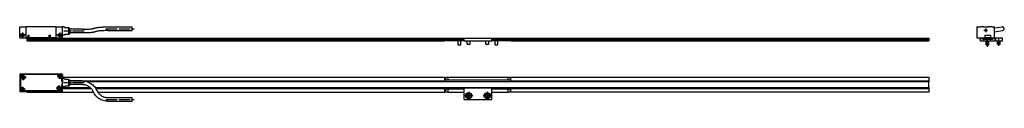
# Model space of a CAD drawing. Header units: millimetres. Extents: x -85 to 1708, y -72 to 348.
# Tile 6 of 6: x 649 to 1708, y 165 to 245. Entities that reach past the tile are written whole.
import ezdxf

# ---------------------------------------------------------------- set-up
doc = ezdxf.new("R2010")
doc.units = ezdxf.units.MM
doc.linetypes.add('DOT_CENTER', pattern=[14, 12, -1, 0, -1])
doc.layers.add('1', color=7, linetype='Continuous')

# ---------------------------------------------------------------- blocks, each defined once
blk = doc.blocks.new('Regla_64__8', base_point=(657, 225.3))
at = {"color": 7, "linetype": 'Continuous'}
for p, q in [((657, 232.4), (1106.5, 232.4)), ((657, 231.2), (657, 232.4)), ((657, 231.2), (1106.5, 231.2)), ((657, 231.1), (657, 231.2)), ((1106.5, 231.1), (657, 231.1)), ((657, 231), (657, 231.1)), ((1106.5, 231), (657, 231)), ((657, 229.7), (657, 231)), ((657, 229.7), (1106.5, 229.7)), ((1106.5, 232.4), (1106.5, 232)), ((1127, 232), (1106.5, 232)), ((1106.5, 231.2), (1106.5, 232)), ((1127, 231.5), (1106.5, 231.5)), ((1106.5, 231.2), (1106.5, 231.1)), ((1106.5, 231), (1106.5, 231.1)), ((1106.5, 231), (1106.5, 229.7)), ((1109.5, 231.5), (1107.5, 230.3)), ((1107.5, 230.2), (1107.5, 230.3)), ((1107.5, 229.7), (1107.5, 230.2)), ((1107.5, 230.2), (1127, 230.2)), ((1127, 229.7), (1107.5, 229.7)), ((1109.5, 231.5), (1127, 231.5)), ((1120.5, 225.3), (1120.5, 229.3)), ((1120.5, 225.3), (1123.5, 225.3)), ((1123.5, 225.3), (1123.5, 229.3)), ((1127, 232), (1127, 232.5)), ((1127, 232.5), (1157, 232.5)), ((1127, 231.5), (1127, 232)), ((1127, 229.7), (1127, 231.5)), ((1127, 231.5), (1127, 231.5)), ((1127, 229.7), (1157, 229.7)), ((1130.5, 226.2), (1130.5, 229.7)), ((1130.5, 226.2), (1133.5, 226.2)), ((1133.5, 226.2), (1133.5, 229.7)), ((1150.5, 226.2), (1150.5, 229.7)), ((1150.5, 226.2), (1153.5, 226.2)), ((1153.5, 226.2), (1153.5, 229.7)), ((1157, 232), (1157, 232.5)), ((1157, 231.5), (1157, 232)), ((1177.5, 232), (1157, 232)), ((1157, 231.5), (1174.5, 231.5)), ((1177.5, 231.5), (1157, 231.5)), ((1157, 229.7), (1157, 231.5)), ((1157, 231.5), (1157, 231.5)), ((1157, 230.2), (1176.5, 230.2)), ((1176.5, 229.7), (1157, 229.7)), ((1160.5, 225.3), (1160.5, 229.3)), ((1160.5, 225.3), (1163.5, 225.3)), ((1163.5, 225.3), (1163.5, 229.3)), ((1176.5, 230.3), (1174.5, 231.5)), ((1176.5, 230.2), (1176.5, 230.3)), ((1176.5, 230.2), (1176.5, 229.7)), ((1177.5, 232.4), (1627, 232.4)), ((1177.5, 232.4), (1177.5, 232)), ((1177.5, 231.2), (1177.5, 232)), ((1177.5, 231.2), (1627, 231.2)), ((1177.5, 231.1), (1177.5, 231.2)), ((1177.5, 231.1), (1627, 231.1)), ((1177.5, 231), (1177.5, 231.1)), ((1627, 231), (1177.5, 231)), ((1177.5, 229.7), (1177.5, 231)), ((1177.5, 229.7), (1627, 229.7)), ((1627, 232.4), (1627, 231.2)), ((1627, 231.2), (1627, 231.1)), ((1627, 231.1), (1627, 231)), ((1627, 231), (1627, 229.7))]:
    blk.add_line(p, q, dxfattribs=at)
for centre, start, end in [((1119.7, 229.3), 0, 33.3457), ((1124.3, 229.3), 146.6543, 180), ((1159.7, 229.3), 0, 33.3457), ((1164.3, 229.3), 146.6543, 180)]:
    blk.add_arc(centre, 0.8, start, end, dxfattribs=at)
blk = doc.blocks.new('CABEZA_REGLA_EXPOSED__9', base_point=(649, 232.8))
at = {"color": 7, "linetype": 'Continuous'}
for p, q in [((649, 232.8), (649, 244.8)), ((649, 244.8), (656, 244.8)), ((688, 244.8), (656, 244.8)), ((656, 232.8), (656, 244.8)), ((688, 244.8), (695, 244.8)), ((688, 244.8), (688, 232.8)), ((695, 244.6), (695, 244.8)), ((696.8, 244.6), (695, 244.6)), ((695, 235.6), (695, 244.6)), ((697.7, 243.9), (697.1, 244.4)), ((743.8, 244.7), (770.1, 244.7)), ((770.1, 240.7), (770.1, 244.7)), ((657.8, 235.8), (657.8, 232.8)), ((657.8, 235.8), (659, 235.8)), ((659, 235.8), (659, 232.8)), ((680.5, 235.8), (680.5, 232.8)), ((680.5, 235.8), (681.7, 235.8)), ((681.7, 235.8), (681.7, 232.8)), ((696.8, 235.6), (695, 235.6)), ((695, 232.8), (695, 235.6)), ((697.7, 236.3), (697.1, 235.7)), ((702, 243.6), (698.4, 243.6)), ((702, 236.6), (698.4, 236.6)), ((702.5, 243.1), (702, 243.6)), ((702, 236.6), (702, 243.6)), ((702.5, 237.1), (702, 236.6)), ((702.5, 243.1), (702.5, 237.1)), ((716.3, 242.1), (702.5, 242.1)), ((716.3, 238.1), (702.5, 238.1)), ((743.8, 240.7), (770.1, 240.7)), ((649, 232.8), (656, 232.8)), ((657.8, 232.8), (656, 232.8)), ((657.8, 232.8), (659, 232.8)), ((680.5, 232.8), (659, 232.8)), ((680.5, 232.8), (681.7, 232.8)), ((688, 232.8), (681.7, 232.8)), ((688, 232.8), (695, 232.8))]:
    blk.add_line(p, q, dxfattribs=at)
for centre, radius in [((652, 235.8), 1.85), ((652, 235.8), 1.6), ((652, 235.8), 1.25), ((692, 235.8), 1.85), ((692, 235.8), 1.6), ((692, 235.8), 1.25)]:
    blk.add_circle(centre, radius, dxfattribs=at)
for centre, radius, start, end in [((696.8, 244.1), 0.5, 45, 90), ((698.4, 244.6), 1, 225, 270), ((696.8, 236.1), 0.5, 270, 315), ((698.4, 235.6), 1, 90, 135)]:
    blk.add_arc(centre, radius, start, end, dxfattribs=at)
for points, knots in [([(729.4, 243.3), (729.6, 243.3), (730.1, 243.5), (730.9, 243.7), (732, 243.9), (733.5, 244.1), (735.5, 244.3), (737.4, 244.5), (739.3, 244.6), (741.4, 244.7), (743, 244.7), (743.8, 244.7)], [0, 0, 0, 0, 0.62921, 1.420102, 2.48505, 3.957263, 6.044379, 8.336662, 9.80845, 11.888369, 14.497563, 14.497563, 14.497563, 14.497563]), ([(716.3, 242.1), (716.8, 242.1), (718, 242.1), (720, 242.1), (722.3, 242.2), (724.4, 242.4), (726.2, 242.6), (727.5, 242.8), (728.4, 243), (729, 243.1), (729.3, 243.2), (729.4, 243.3)], [0, 0, 0, 0, 1.48769, 3.512666, 5.906097, 8.384028, 10.000024, 11.308732, 12.197421, 12.78054, 13.209703, 13.209703, 13.209703, 13.209703]), ([(730.7, 239.5), (730.5, 239.4), (730.1, 239.3), (729.3, 239.1), (728.2, 238.9), (726.8, 238.6), (724.8, 238.4), (722.4, 238.2), (719.4, 238.1), (717.4, 238.1), (716.3, 238.1)], [0, 0, 0, 0, 0.62921, 1.420102, 2.48505, 3.957263, 5.711348, 8.336658, 11.355609, 14.497427, 14.497427, 14.497427, 14.497427]), ([(743.8, 240.7), (742.8, 240.7), (740.9, 240.7), (738.2, 240.5), (735.8, 240.4), (734.2, 240.2), (732.8, 240), (731.9, 239.8), (731.2, 239.6), (730.8, 239.5), (730.7, 239.5)], [0, 0, 0, 0, 3.020094, 5.905976, 8.079292, 9.999908, 11.019115, 12.197284, 12.79445, 13.209566, 13.209566, 13.209566, 13.209566])]:
    blk.add_open_spline(points, degree=3, knots=knots, dxfattribs=at)
blk.add_open_spline([(770.1, 240.7), (770.1, 240.7), (770.1, 240.7), (770.1, 240.7), (770.1, 240.7)], degree=3, dxfattribs=at)
at = {"layer": '1', "color": 2, "linetype": 'DOT_CENTER'}
for p, q in [((654.8, 235.8), (649.1, 235.8)), ((652, 238.6), (652, 232.9)), ((694.8, 235.8), (689.1, 235.8)), ((692, 238.6), (692, 232.9)), ((718.3, 240.1), (696.4, 240.1)), ((741.8, 242.7), (772.1, 242.7))]:
    blk.add_line(p, q, dxfattribs=at)
at = {"layer": '1', "color": 30, "linetype": 'Continuous'}
for centre in [(652, 235.8), (692, 235.8)]:
    blk.add_arc(centre, 1.5, 175, 95, dxfattribs=at)
blk = doc.blocks.new('EXG_EXGA-940__10', base_point=(649, 225.3))
for name, p in [('CABEZA_REGLA_EXPOSED__9', (649, 232.8)), ('Regla_64__8', (657, 225.3))]:
    blk.add_blockref(name, p)
blk = doc.blocks.new('Alzado2', base_point=(788, 235))
blk.add_blockref('EXG_EXGA-940__10', (649, 225.3))
blk = doc.blocks.new('Regla_64__11', base_point=(1682.2, 225.3))
at = {"color": 7, "linetype": 'Continuous'}
for p, q in [((1682.2, 231.9), (1682.2, 231.2)), ((1682.2, 231.2), (1682.3, 231.1)), ((1682.2, 231), (1682.2, 231.2)), ((1682.3, 231.1), (1682.2, 231)), ((1682.2, 230.2), (1682.2, 231)), ((1683.1, 232.4), (1682.7, 232.4)), ((1682.7, 229.7), (1697.7, 229.7)), ((1683.6, 232.1), (1683.2, 232.4)), ((1684.6, 232.4), (1684.2, 232.1)), ((1685.8, 232.4), (1684.8, 232.4)), ((1685.1, 231.3), (1685.1, 231.9)), ((1685.1, 231.5), (1686.5, 231.5)), ((1685.2, 231.5), (1685.2, 232)), ((1693.7, 231.5), (1685.2, 231.5)), ((1686.2, 231.1), (1685.4, 231.1)), ((1685.8, 232), (1687.2, 232)), ((1685.9, 232.2), (1685.9, 232.3)), ((1686.4, 231.3), (1686.4, 231.2)), ((1686.5, 231.5), (1687, 231.5)), ((1687, 231.5), (1693.4, 231.5)), ((1687.2, 231.9), (1687.2, 232)), ((1687.2, 231.9), (1693.2, 231.9)), ((1687.2, 231.2), (1687.2, 231.3)), ((1690.1, 231.1), (1687.3, 231.1)), ((1688.7, 225.3), (1688.7, 229.3)), ((1688.7, 225.3), (1691.7, 225.3)), ((1690.2, 231), (1690.1, 231.1)), ((1690.3, 231.1), (1690.2, 231)), ((1693.1, 231.1), (1690.3, 231.1)), ((1691.7, 225.3), (1691.7, 229.3)), ((1693.2, 232), (1693.7, 232)), ((1693.2, 231.9), (1693.2, 232)), ((1693.3, 231.3), (1693.3, 231.2)), ((1693.4, 231.5), (1693.7, 231.5)), ((1706.2, 232.5), (1693.7, 232.5)), ((1693.7, 232.5), (1693.7, 232)), ((1693.7, 232), (1694.7, 232)), ((1693.7, 231.5), (1693.9, 231.5)), ((1693.7, 231.5), (1693.7, 231.5)), ((1694.7, 231.5), (1693.7, 231.5)), ((1693.9, 231.5), (1694.7, 231.5)), ((1694.1, 231.2), (1694.1, 231.3)), ((1695.1, 231.1), (1694.2, 231.1)), ((1694.5, 232.3), (1694.5, 232.2)), ((1695.7, 232.4), (1694.7, 232.4)), ((1694.7, 231.5), (1695.3, 231.5)), ((1694.7, 231.5), (1694.7, 231.5)), ((1695.2, 231.5), (1694.7, 231.5)), ((1695.2, 232), (1695.2, 231.5)), ((1695.3, 231.9), (1695.3, 231.5)), ((1695.3, 231.5), (1695.3, 231.3)), ((1696.2, 232.1), (1695.8, 232.4)), ((1696.2, 232.1), (1696.8, 232.1)), ((1697.2, 232.4), (1696.8, 232.1)), ((1696.8, 232.1), (1696.8, 232.1)), ((1697.7, 232.4), (1697.4, 232.4)), ((1698.1, 231.1), (1698.2, 231.2)), ((1698.2, 231), (1698.1, 231.1)), ((1698.2, 232.1), (1698.7, 232.1)), ((1698.2, 231.2), (1698.2, 231.9)), ((1698.2, 231.2), (1698.2, 231)), ((1698.2, 231), (1698.2, 230.2)), ((1698.7, 232.1), (1698.7, 229.7)), ((1698.7, 229.7), (1706.2, 229.7)), ((1700.7, 226.2), (1700.7, 229.7)), ((1700.7, 226.2), (1703.7, 226.2)), ((1703.7, 226.2), (1703.7, 229.7)), ((1706.2, 229.7), (1706.2, 232.5))]:
    blk.add_line(p, q, dxfattribs=at)
for centre, radius, start, end in [((1682.7, 231.9), 0.5, 90, 180), ((1682.7, 230.2), 0.5, 180, 270), ((1683.1, 232.2), 0.25, 57.5, 90), ((1683.9, 232.5), 0.5, 237.5, 302.5), ((1684.8, 232.2), 0.25, 90, 122.5), ((1685.3, 231.9), 0.15, 109.4712, 180), ((1685.4, 231.3), 0.25, 180, 270), ((1685.8, 232.3), 0.15, 0, 90), ((1685.8, 232.2), 0.15, 270, 360), ((1686.2, 231.2), 0.15, 270, 0), ((1686.5, 231.3), 0.15, 90, 180), ((1687, 231.3), 0.15, 0, 90), ((1687.3, 231.2), 0.15, 180, 270), ((1687.9, 229.3), 0.8, 360, 33.3457), ((1692.5, 229.3), 0.8, 146.6543, 180), ((1693.1, 231.2), 0.15, 270, 0), ((1693.4, 231.3), 0.15, 90, 180), ((1693.9, 231.3), 0.15, 0, 90), ((1694.2, 231.2), 0.15, 180, 270), ((1694.7, 232.3), 0.15, 90, 180), ((1694.7, 232.2), 0.15, 180, 270), ((1695.1, 231.3), 0.25, 270, 0), ((1695.2, 231.9), 0.15, 0, 70.5288), ((1695.7, 232.2), 0.25, 57.5, 90), ((1696.5, 232.5), 0.5, 237.5, 302.5), ((1697.4, 232.2), 0.25, 90, 122.5), ((1697.7, 231.9), 0.5, 23.5782, 90), ((1697.7, 230.2), 0.5, 270, 0), ((1697.7, 231.9), 0.5, 0, 23.5782)]:
    blk.add_arc(centre, radius, start, end, dxfattribs=at)
at = {"layer": '1', "color": 2, "linetype": 'DOT_CENTER'}
for p, q in [((1690.2, 223.3), (1690.2, 231.3)), ((1702.2, 224.2), (1702.2, 231.7))]:
    blk.add_line(p, q, dxfattribs=at)
blk = doc.blocks.new('CABEZA_REGLA_EXPOSED_1__12', base_point=(1678.7, 232.8))
at = {"color": 7, "linetype": 'Continuous'}
for p, q in [((1678.7, 244.8), (1678.7, 232.8)), ((1678.7, 244.8), (1678.9, 244.8)), ((1678.9, 244.8), (1679.2, 244.8)), ((1679.2, 244.8), (1679.3, 244.8)), ((1679.7, 244.8), (1679.3, 244.8)), ((1679.8, 244.8), (1679.7, 244.8)), ((1679.8, 244.8), (1682.6, 244.8)), ((1682.6, 244.8), (1682.9, 244.8)), ((1684.3, 244.8), (1682.9, 244.8)), ((1685.7, 244.8), (1684.3, 244.8)), ((1685.7, 244.8), (1688.2, 244.8)), ((1688.2, 244.8), (1690.8, 244.8)), ((1695.1, 244.8), (1690.8, 244.8)), ((1695.1, 244.8), (1696.6, 244.8)), ((1696.7, 244.8), (1696.6, 244.8)), ((1696.7, 244.8), (1697.1, 244.8)), ((1697.1, 244.8), (1697.2, 244.8)), ((1697.2, 244.8), (1697.5, 244.8)), ((1697.5, 244.8), (1697.7, 244.8)), ((1697.7, 243.5), (1697.7, 244.8)), ((1687.2, 235.8), (1687.2, 232.8)), ((1687.2, 235.8), (1690.7, 235.8)), ((1690.7, 235.8), (1693.2, 235.8)), ((1693.2, 235.8), (1693.2, 232.8)), ((1697.7, 239.4), (1697.7, 243.5)), ((1697.7, 232.8), (1697.7, 239.4)), ((1678.9, 232.8), (1678.7, 232.8)), ((1678.9, 232.8), (1679, 232.8)), ((1679, 232.8), (1679.7, 232.8)), ((1679.7, 232.8), (1687.2, 232.8)), ((1687.2, 232.8), (1688.1, 232.8)), ((1692.3, 232.8), (1688.1, 232.8)), ((1692.3, 232.8), (1693.2, 232.8)), ((1693.2, 232.8), (1696.7, 232.8)), ((1696.7, 232.8), (1697.4, 232.8)), ((1697.4, 232.8), (1697.5, 232.8)), ((1697.5, 232.8), (1697.7, 232.8))]:
    blk.add_line(p, q, dxfattribs=at)
for radius in [1, 0.8]:
    blk.add_circle((1688.2, 240.9), radius, dxfattribs=at)
blk = doc.blocks.new('CABEZA_REGLA_EXPOSED__13', base_point=(1678.7, 232.8))
at = {"color": 7, "linetype": 'Continuous'}
for p, q in [((1678.7, 244.8), (1678.7, 232.8)), ((1678.7, 244.8), (1678.9, 244.8)), ((1678.9, 244.8), (1679.2, 244.8)), ((1679.2, 244.8), (1679.3, 244.8)), ((1679.7, 244.8), (1679.3, 244.8)), ((1679.8, 244.8), (1679.7, 244.8)), ((1679.8, 244.8), (1682.6, 244.8)), ((1682.6, 244.8), (1682.9, 244.8)), ((1684.3, 244.8), (1682.9, 244.8)), ((1685.7, 244.8), (1684.3, 244.8)), ((1685.7, 244.8), (1688.2, 244.8)), ((1688.2, 244.8), (1690.8, 244.8)), ((1695.1, 244.8), (1690.8, 244.8)), ((1695.1, 244.8), (1696.6, 244.8)), ((1696.7, 244.8), (1696.6, 244.8)), ((1696.7, 244.8), (1697.1, 244.8)), ((1697.1, 244.8), (1697.2, 244.8)), ((1697.2, 244.8), (1697.5, 244.8)), ((1697.5, 244.8), (1697.7, 244.8)), ((1697.7, 243.5), (1697.7, 244.8)), ((1697.7, 243.5), (1705.8, 244.7)), ((1687.2, 235.8), (1687.2, 232.8)), ((1687.2, 235.8), (1690.7, 235.8)), ((1690.7, 235.8), (1693.2, 235.8)), ((1693.2, 235.8), (1693.2, 232.8)), ((1697.7, 239.4), (1697.7, 243.5)), ((1697.7, 239.4), (1706.3, 240.7)), ((1697.7, 232.8), (1697.7, 239.4)), ((1678.9, 232.8), (1678.7, 232.8)), ((1678.9, 232.8), (1679, 232.8)), ((1679, 232.8), (1679.7, 232.8)), ((1679.7, 232.8), (1687.2, 232.8)), ((1687.2, 232.8), (1688.1, 232.8)), ((1692.3, 232.8), (1688.1, 232.8)), ((1692.3, 232.8), (1693.2, 232.8)), ((1693.2, 232.8), (1696.7, 232.8)), ((1696.7, 232.8), (1697.4, 232.8)), ((1697.4, 232.8), (1697.5, 232.8)), ((1697.5, 232.8), (1697.7, 232.8))]:
    blk.add_line(p, q, dxfattribs=at)
for radius in [1, 0.8]:
    blk.add_circle((1688.2, 240.9), radius, dxfattribs=at)
blk.add_arc((1706, 242.7), 2, 278.3543, 98.3543, dxfattribs=at)
at = {"layer": '1', "color": 2, "linetype": 'DOT_CENTER'}
for p, q in [((1690.2, 240.9), (1686.2, 240.9)), ((1688.2, 242.9), (1688.2, 238.9))]:
    blk.add_line(p, q, dxfattribs=at)
blk = doc.blocks.new('EXG_EXGA-940__14', base_point=(1678.7, 225.3))
for name, p in [('CABEZA_REGLA_EXPOSED_1__12', (1678.7, 232.8)), ('CABEZA_REGLA_EXPOSED__13', (1678.7, 232.8)), ('Regla_64__11', (1682.2, 225.3))]:
    blk.add_blockref(name, p)
blk = doc.blocks.new('Izquierda1', base_point=(1693.4, 235))
blk.add_blockref('EXG_EXGA-940__14', (1678.7, 225.3))
blk = doc.blocks.new('Regla_64__23', base_point=(657, 166.5))
at = {"color": 7, "linetype": 'Continuous'}
for p, q in [((695, 190.5), (1106.5, 190.5)), ((702.5, 186.8), (1106.5, 186.8)), ((716.3, 182.5), (702.5, 182.5)), ((1627, 185.5), (722.1, 185.5)), ((1106.5, 187.5), (1106.5, 190.5)), ((1177.5, 187.5), (1106.5, 187.5)), ((1106.5, 186.8), (1106.5, 187.5)), ((1107.5, 190.5), (1109.5, 190.5)), ((1107.5, 187.5), (1107.5, 190.5)), ((1109.5, 190.5), (1109.5, 187.5)), ((1109.5, 190.5), (1174.5, 190.5)), ((1174.5, 187.5), (1174.5, 190.5)), ((1174.5, 190.5), (1176.5, 190.5)), ((1176.5, 190.5), (1176.5, 187.5)), ((1177.5, 190.5), (1627, 190.5)), ((1177.5, 187.5), (1177.5, 190.5)), ((1177.5, 186.8), (1177.5, 187.5)), ((1177.5, 186.8), (1627, 186.8)), ((1627, 190.5), (1627, 186.8)), ((1627, 186.8), (1627, 185.5)), ((1627, 179.5), (1627, 185.5)), ((657, 174.5), (657, 175.2)), ((657, 174.5), (728.4, 174.5)), ((695, 179.5), (724.7, 179.5)), ((695, 178.2), (726, 178.2)), ((730.1, 179.5), (1627, 179.5)), ((731, 178.2), (1106.5, 178.2)), ((732.9, 174.5), (1106.5, 174.5)), ((1106.5, 177.5), (1106.5, 178.2)), ((1127, 177.5), (1106.5, 177.5)), ((1106.5, 174.5), (1106.5, 177.5)), ((1107.5, 174.5), (1107.5, 177.5)), ((1109.5, 174.5), (1107.5, 174.5)), ((1109.5, 177.5), (1109.5, 174.5)), ((1109.5, 174.5), (1127, 174.5)), ((1127, 179), (1157, 179)), ((1127, 166.5), (1127, 179)), ((1130.5, 170.1), (1130.5, 170.8)), ((1130.5, 170.8), (1131.4, 170.8)), ((1131.4, 170.1), (1130.5, 170.1)), ((1131.4, 170.8), (1131.5, 170.8)), ((1131.4, 170.1), (1131.5, 170.1)), ((1131.5, 170.8), (1131.6, 170.8)), ((1131.5, 170.7), (1131.5, 170.8)), ((1131.5, 170.1), (1131.5, 170.2)), ((1131.5, 170.1), (1131.6, 170.1)), ((1131.6, 171.1), (1131.6, 172)), ((1131.6, 172), (1132.4, 172)), ((1131.6, 171.1), (1131.6, 171)), ((1131.6, 171), (1131.6, 170.9)), ((1131.6, 171), (1131.7, 171)), ((1131.6, 170), (1131.6, 170.1)), ((1131.7, 170), (1131.6, 170)), ((1131.6, 169.9), (1131.6, 170)), ((1131.6, 169), (1131.6, 169.9)), ((1132.2, 171), (1132.4, 171)), ((1132.4, 170), (1132.2, 170)), ((1132.4, 172), (1132.4, 171.1)), ((1132.4, 171), (1132.4, 171.1)), ((1132.4, 170.9), (1132.4, 171)), ((1132.5, 170.8), (1132.4, 170.8)), ((1132.4, 170), (1132.4, 170.1)), ((1132.4, 170.1), (1132.5, 170.1)), ((1132.4, 169.9), (1132.4, 170)), ((1132.4, 169.9), (1132.4, 169)), ((1132.5, 170.8), (1132.5, 170.7)), ((1132.6, 170.8), (1132.5, 170.8)), ((1132.5, 170.2), (1132.5, 170.1)), ((1132.5, 170.1), (1132.6, 170.1)), ((1132.6, 170.8), (1133.5, 170.8)), ((1133.5, 170.1), (1132.6, 170.1)), ((1133.5, 170.8), (1133.5, 170.1)), ((1150.5, 170.1), (1150.5, 170.8)), ((1150.5, 170.8), (1151.4, 170.8)), ((1151.4, 170.1), (1150.5, 170.1)), ((1151.5, 170.8), (1151.4, 170.8)), ((1151.5, 170.1), (1151.4, 170.1)), ((1151.6, 170.8), (1151.5, 170.8)), ((1151.5, 170.7), (1151.5, 170.8)), ((1151.5, 170.1), (1151.5, 170.2)), ((1151.6, 170.1), (1151.5, 170.1)), ((1151.6, 171.1), (1151.6, 172)), ((1151.6, 172), (1152.4, 172)), ((1151.6, 171.1), (1151.6, 171)), ((1151.6, 171), (1151.6, 170.9)), ((1151.6, 171), (1151.7, 171)), ((1151.6, 170), (1151.6, 170.1)), ((1151.7, 170), (1151.6, 170)), ((1151.6, 169.9), (1151.6, 170)), ((1151.6, 169), (1151.6, 169.9)), ((1152.2, 171), (1152.4, 171)), ((1152.4, 170), (1152.2, 170)), ((1152.4, 172), (1152.4, 171.1)), ((1152.4, 171.1), (1152.4, 171)), ((1152.4, 171), (1152.4, 170.9)), ((1152.4, 170.8), (1152.5, 170.8)), ((1152.4, 170.1), (1152.4, 170)), ((1152.5, 170.1), (1152.4, 170.1)), ((1152.4, 170), (1152.4, 169.9)), ((1152.4, 169.9), (1152.4, 169)), ((1152.5, 170.8), (1152.5, 170.7)), ((1152.5, 170.8), (1152.6, 170.8)), ((1152.5, 170.2), (1152.5, 170.1)), ((1152.6, 170.1), (1152.5, 170.1)), ((1152.6, 170.8), (1153.5, 170.8)), ((1153.5, 170.1), (1152.6, 170.1)), ((1153.5, 170.8), (1153.5, 170.1)), ((1157, 166.5), (1157, 179)), ((1177.5, 177.5), (1157, 177.5)), ((1157, 174.5), (1174.5, 174.5)), ((1174.5, 174.5), (1174.5, 177.5)), ((1176.5, 174.5), (1174.5, 174.5)), ((1176.5, 177.5), (1176.5, 174.5)), ((1177.5, 177.5), (1177.5, 178.2)), ((1177.5, 178.2), (1627, 178.2)), ((1177.5, 174.5), (1177.5, 177.5)), ((1627, 174.5), (1177.5, 174.5)), ((1627, 179.5), (1627, 178.2)), ((1627, 178.2), (1627, 174.5)), ((1127, 166.5), (1157, 166.5)), ((1132.4, 169), (1131.6, 169)), ((1152.4, 169), (1151.6, 169))]:
    blk.add_line(p, q, dxfattribs=at)
for centre, radius in [((1132, 170.5), 3.3), ((1132, 170.5), 2.75), ((1152, 170.5), 3.3), ((1152, 170.5), 2.75)]:
    blk.add_circle(centre, radius, dxfattribs=at)
for centre, radius, start, end in [((1132, 170.5), 0.697, 122.0857, 147.9143), ((1131.9, 170.5), 0.495, 149.9727, 210.0273), ((1132, 170.5), 0.697, 212.0857, 237.9143), ((1132, 170.5), 0.556, 138.2818, 153.5618), ((1132, 170.5), 0.556, 206.4382, 221.7182), ((1132, 170.5), 0.556, 116.4382, 131.7182), ((1132, 170.5), 0.556, 131.7182, 138.2818), ((1132, 170.5), 0.556, 221.7182, 228.2818), ((1132, 170.5), 0.556, 228.2818, 243.5618), ((1132, 170.5), 0.495, 59.9727, 120.0273), ((1132, 170.4), 0.495, 239.9727, 300.0273), ((1132, 170.5), 0.556, 48.2818, 63.5618), ((1132, 170.5), 0.556, 296.4382, 311.7182), ((1132, 170.5), 0.697, 32.0857, 57.9143), ((1132, 170.5), 0.556, 41.7182, 48.2818), ((1132, 170.5), 0.556, 26.4382, 41.7182), ((1132, 170.5), 0.556, 318.2818, 333.5618), ((1132, 170.5), 0.697, 302.0857, 327.9143), ((1132, 170.5), 0.556, 311.7182, 318.2818), ((1132, 170.5), 0.556, 333.5618, 26.4382), ((1152, 170.5), 0.697, 122.0857, 147.9143), ((1151.9, 170.5), 0.495, 149.9727, 210.0273), ((1152, 170.5), 0.697, 212.0857, 237.9143), ((1152, 170.5), 0.556, 138.2818, 153.5618), ((1152, 170.5), 0.556, 206.4382, 221.7182), ((1152, 170.5), 0.556, 116.4382, 131.7182), ((1152, 170.5), 0.556, 131.7182, 138.2818), ((1152, 170.5), 0.556, 228.2818, 243.5618), ((1152, 170.5), 0.556, 221.7182, 228.2818), ((1152, 170.5), 0.495, 59.9727, 120.0273), ((1152, 170.4), 0.495, 239.9727, 300.0273), ((1152, 170.5), 0.556, 48.2818, 63.5618), ((1152, 170.5), 0.556, 296.4382, 311.7182), ((1152, 170.5), 0.697, 32.0857, 57.9143), ((1152, 170.5), 0.556, 41.7182, 48.2818), ((1152, 170.5), 0.556, 26.4382, 41.7182), ((1152, 170.5), 0.556, 318.2818, 333.5618), ((1152, 170.5), 0.697, 302.0857, 327.9143), ((1152, 170.5), 0.556, 311.7182, 318.2818), ((1152, 170.5), 0.556, 333.5618, 26.4382)]:
    blk.add_arc(centre, radius, start, end, dxfattribs=at)
at = {"layer": '1', "color": 2, "linetype": 'DOT_CENTER'}
for p, q in [((1136.3, 170.5), (1127.7, 170.5)), ((1132, 174.8), (1132, 166.2)), ((1156.3, 170.5), (1147.7, 170.5)), ((1152, 174.8), (1152, 166.2))]:
    blk.add_line(p, q, dxfattribs=at)
blk = doc.blocks.new('CABEZA_REGLA_EXPOSED__24', base_point=(649, 164.6))
at = {"color": 7, "linetype": 'Continuous'}
for p, q in [((649, 193), (649, 176)), ((649.7, 191.4), (649.7, 180.6)), ((649.8, 191.4), (649.8, 180.6)), ((650, 194), (656, 194)), ((689.3, 193.4), (651.7, 193.4)), ((689.3, 193.3), (651.7, 193.3)), ((652.3, 191.4), (653, 190.7)), ((652.4, 190.4), (652.3, 191.4)), ((653, 190.7), (653.9, 190.7)), ((653.9, 190.7), (653.2, 190.1)), ((656, 193.8), (656, 194)), ((688, 193.8), (656, 193.8)), ((688, 194), (694, 194)), ((688, 194), (688, 193.8)), ((695, 193), (695, 189)), ((651.7, 189.8), (652.4, 190.4)), ((652.6, 189.9), (651.7, 189.8)), ((653.2, 189.2), (652.6, 189.9)), ((653.2, 190.1), (653.2, 189.2)), ((693.6, 189.7), (693.3, 190.1)), ((693.4, 190.1), (693.7, 189.8)), ((694.2, 187), (694.2, 188.3)), ((694.2, 177.6), (694.2, 181.9)), ((694.3, 187), (694.3, 188.3)), ((694.3, 177.6), (694.3, 181.9)), ((696.8, 189), (695, 189)), ((695, 189), (695, 184.5)), ((695, 180), (695, 184.5)), ((697.7, 188.3), (697.1, 188.8)), ((697.7, 180.7), (697.1, 180.1)), ((702, 188), (698.4, 188)), ((702, 181), (698.4, 181)), ((702, 184.5), (702, 188)), ((702.5, 187.5), (702, 188)), ((702, 181), (702, 184.5)), ((702.5, 181.5), (702, 181)), ((702.5, 187.5), (702.5, 184.5)), ((716.3, 186.5), (702.5, 186.5)), ((702.5, 184.5), (702.5, 181.5)), ((716.3, 182.5), (702.5, 182.5)), ((650, 175), (656, 175)), ((650.7, 178.9), (650.3, 179.3)), ((650.6, 178.9), (650.3, 179.2)), ((692.3, 175.7), (654.7, 175.7)), ((654.7, 175.6), (692.3, 175.6)), ((656, 175), (656, 175.2)), ((656, 175.2), (688, 175.2)), ((688, 175.2), (688, 175)), ((688, 175), (694, 175)), ((690.1, 178.2), (690.8, 178.8)), ((691, 178.3), (690.1, 178.2)), ((690.7, 179.8), (691.4, 179.1)), ((690.8, 178.8), (690.7, 179.8)), ((691.6, 177.6), (691, 178.3)), ((691.4, 179.1), (692.3, 179.1)), ((692.3, 179.1), (691.6, 178.5)), ((691.6, 178.5), (691.6, 177.6)), ((696.8, 180), (695, 180)), ((695, 176), (695, 180)), ((743.8, 168.6), (770.1, 168.6)), ((743.8, 164.6), (770.1, 164.6)), ((770.1, 164.6), (770.1, 168.6))]:
    blk.add_line(p, q, dxfattribs=at)
for centre, radius in [((652.8, 190.3), 2.1), ((652.8, 190.3), 1.9), ((692, 191.5), 1.75), ((692, 191.5), 1.25), ((691.2, 178.7), 2.1), ((691.2, 178.7), 1.9), ((652, 177.5), 1.75), ((652, 177.5), 1.25)]:
    blk.add_circle(centre, radius, dxfattribs=at)
for centre, radius, start, end in [((650, 193), 1, 90, 180), ((651.7, 191.4), 2, 90, 180), ((651.7, 191.4), 1.9, 90, 180), ((689.3, 191.4), 2, 49.0546, 90), ((689.3, 191.4), 1.9, 46.1691, 90), ((692, 191.5), 1.9, 138.0289, 311.983), ((692, 191.5), 2, 315, 135.1434), ((694, 193), 1, 0, 90), ((651.7, 180.6), 2, 180, 225), ((651.7, 180.6), 1.9, 180, 225), ((692.3, 188.3), 1.9, 0, 45), ((692.3, 188.3), 2, 0, 45), ((690, 184.5), 4.9, 328.9973, 31.0027), ((690, 184.5), 5, 0, 30.6834), ((690, 184.5), 5, 329.3166, 0), ((696.8, 188.5), 0.5, 45, 90), ((696.8, 180.5), 0.5, 270, 315), ((698.4, 189), 1, 225, 270), ((698.4, 180), 1, 90, 135), ((650, 176), 1, 180, 270), ((652, 177.5), 2, 135, 315.1434), ((652, 177.5), 1.9, 318.0289, 131.983), ((654.7, 177.6), 1.9, 226.1691, 270), ((654.7, 177.6), 2, 229.0546, 270), ((692.3, 177.6), 2, 270, 0), ((692.3, 177.6), 1.9, 270, 0), ((694, 176), 1, 270, 0)]:
    blk.add_arc(centre, radius, start, end, dxfattribs=at)
for points, knots in [([(716.3, 186.5), (717, 186.4), (718.7, 186.4), (721.2, 185.8), (723.6, 184.9), (725.8, 183.7), (727.7, 182.3), (729.4, 180.5), (730.8, 178.6), (731.6, 177.1), (731.9, 176.4)], [0, 0, 0, 0, 2.15213, 4.940557, 7.720992, 9.865015, 12.315605, 14.762897, 17.199016, 19.632168, 19.632168, 19.632168, 19.632168]), ([(728.3, 174.8), (727.9, 175.4), (727.4, 176.5), (726.2, 178), (724.9, 179.3), (723.4, 180.4), (721.9, 181.3), (720.1, 182), (718.2, 182.4), (717, 182.4), (716.3, 182.5)], [0, 0, 0, 0, 2.090968, 3.710921, 5.820382, 7.452727, 9.336879, 11.223599, 13.117235, 15.011838, 15.011838, 15.011838, 15.011838]), ([(743.8, 164.6), (743.1, 164.7), (741.5, 164.7), (739, 165.3), (736.6, 166.2), (734.5, 167.4), (732.5, 168.8), (730.7, 170.7), (729.3, 172.7), (728.6, 174.1), (728.3, 174.8)], [0, 0, 0, 0, 2.15213, 4.940557, 7.404167, 9.865227, 12.315816, 14.763108, 17.510386, 19.632171, 19.632171, 19.632171, 19.632171]), ([(731.9, 176.4), (732.2, 175.7), (732.8, 174.6), (733.9, 173.2), (735.1, 171.9), (736.6, 170.8), (738.3, 169.8), (740.1, 169.1), (741.9, 168.7), (743.2, 168.7), (743.8, 168.6)], [0, 0, 0, 0, 2.090968, 3.710921, 5.340052, 7.452731, 9.336883, 11.223603, 13.117239, 15.011842, 15.011842, 15.011842, 15.011842])]:
    blk.add_open_spline(points, degree=3, knots=knots, dxfattribs=at)
at = {"layer": '1', "color": 2, "linetype": 'DOT_CENTER'}
for p, q in [((652.8, 193.4), (652.8, 187.2)), ((694.7, 191.5), (689.2, 191.5)), ((692, 194.2), (692, 188.7)), ((655.9, 190.3), (649.7, 190.3)), ((652, 180.2), (652, 174.7)), ((691.2, 181.8), (691.2, 175.6)), ((718.3, 184.5), (696.4, 184.5)), ((654.7, 177.5), (649.2, 177.5)), ((694.3, 178.7), (688.1, 178.7)), ((741.8, 166.6), (772.1, 166.6))]:
    blk.add_line(p, q, dxfattribs=at)
at = {"layer": '1', "color": 30, "linetype": 'Continuous'}
for centre in [(692, 191.5), (652, 177.5)]:
    blk.add_arc(centre, 1.5, 175, 95, dxfattribs=at)
blk = doc.blocks.new('EXG_EXGA-940__25', base_point=(649, 164.6))
for name, p in [('CABEZA_REGLA_EXPOSED__24', (649, 164.6)), ('Regla_64__23', (657, 166.5))]:
    blk.add_blockref(name, p)
blk = doc.blocks.new('Superior2', base_point=(788, 179.3))
blk.add_blockref('EXG_EXGA-940__25', (649, 164.6))

msp = doc.modelspace()

# ---------------------------------------------------------------- block references
for name, p in [('Alzado2', (788, 235)), ('Izquierda1', (1693.4, 235)), ('Superior2', (788, 179.3))]:
    msp.add_blockref(name, p)

doc.saveas('drawing.dxf')
